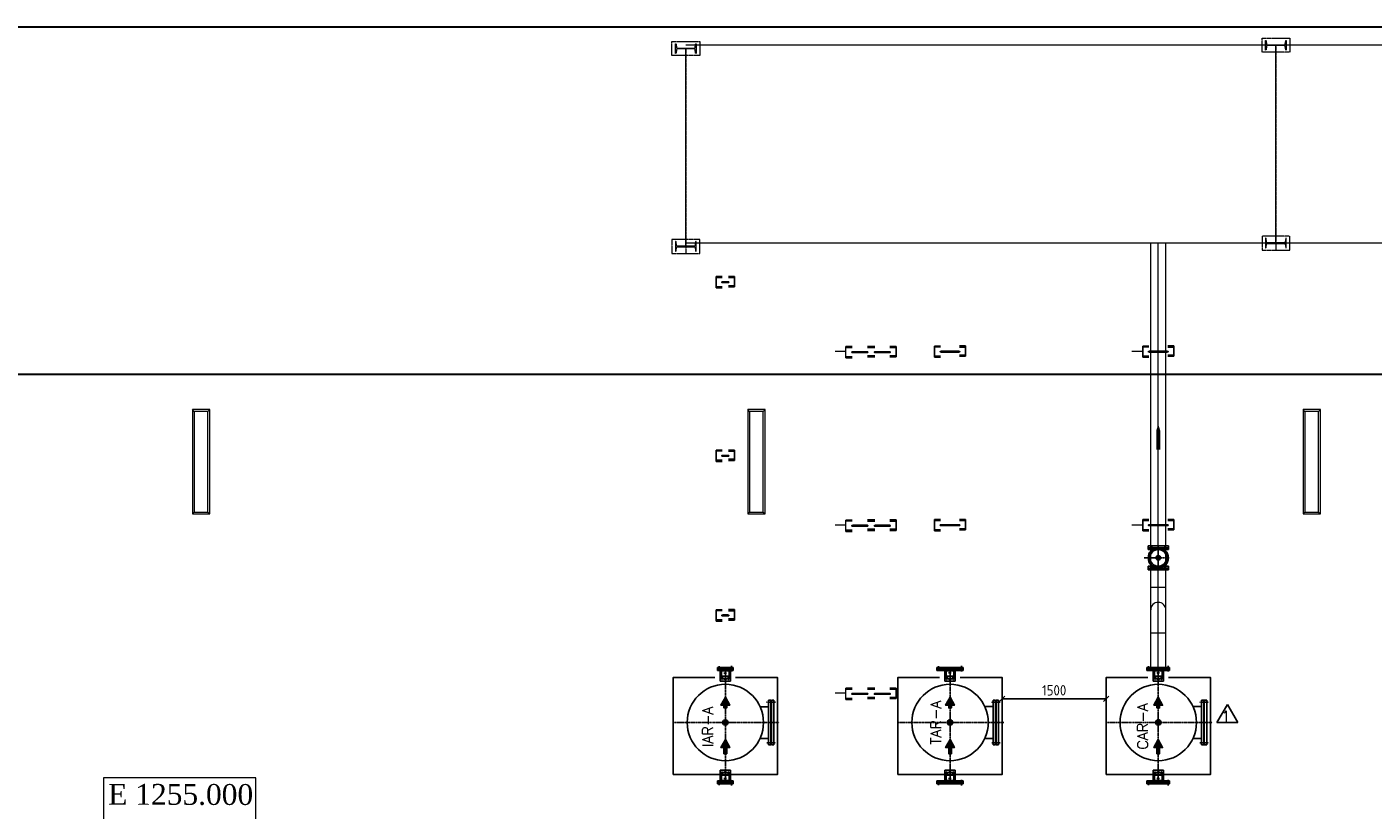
# Model space of a CAD drawing. Header units: inches. Extents: x -4968858 to -265257, y -220693 to 1871410.
# Tile 30 of 225: x -2057144 to -2037752, y 1008562 to 1019844. Entities that reach past the tile are written whole.
import ezdxf
from ezdxf.enums import TextEntityAlignment as Align

# ---------------------------------------------------------------- set-up
doc = ezdxf.new("R2010")
doc.units = ezdxf.units.IN
doc.header["$MEASUREMENT"] = 0
doc.header["$PDSIZE"] = 0.25
doc.linetypes.add('CENTER2', pattern=[1.125, 0.75, -0.125, 0.125, -0.125])
doc.linetypes.add('CONTINOUS', pattern=[0])
for name, color, linetype, lineweight in [('01_ CENTER LINE', 1, 'CENTER2', 0), ('01_ TRASPORT AIR PIPE', 235, 'Continuous', 15), ('01_Dimension', 12, 'Continuous', 13), ('01_Pipe Support', 31, 'Continuous', 13), ('01_Text2.5', 3, 'Continuous', 15), ('1_Text2.5', 3, 'Continuous', 15), ('1_Text3.5', 2, 'Continuous', 18), ('23. TEXTS', 155, 'Continuous', 9)]:
    doc.layers.add(name, color=color, linetype=linetype, lineweight=lineweight)
for name, color, linetype in [('1', 1, 'Continuous'), ('3', 1, 'Continuous'), ('CL', 2, 'CENTER2'), ('DIM', 2, 'Continuous'), ('DWG', 1, 'Continuous'), ('LEG', 141, 'Continuous'), ('SLOPE', 20, 'Continuous')]:
    doc.layers.add(name, color=color, linetype=linetype)
doc.styles.add('1_Romans', font='romans.shx', dxfattribs={"width": 0.85})
doc.styles.add('isocp', font='isocp.shx')
doc.styles.add('S4', font='romantic.ttf')
doc.dimstyles.new('1_DIM75', dxfattribs={"dimscale": 75, "dimtxt": 2, "dimasz": 1, "dimexe": 0.75, "dimexo": 1, "dimgap": 0.65, "dimtad": 1, "dimdec": 0, "dimdsep": 46, "dimtxsty": 'isocp', "dimblk": 'OBLIQUE', "dimcen": 0, "dimclrd": 256, "dimclre": 256, "dimclrt": 4, "dimadec": 1, "dimazin": 2, "dimtfac": 1, "dimtdec": 0, "dimtmove": 0, "dimatfit": 0, "dimfxl": 0, "dimtolj": 1, "dimtzin": 0, "dimarcsym": 0})

# ---------------------------------------------------------------- blocks, each defined once
blk = doc.blocks.new('support-1')
at = {"layer": '01_Pipe Support'}
for p, q in [((-225, 25), (-250, 50)), ((-25, 25), (0, 50)), ((-225, -1425), (-250, -1450)), ((-25, -1425), (0, -1450))]:
    blk.add_line(p, q, dxfattribs=at)
for points in [[(-250, 50), (-250, -1450), (0, -1450), (0, 50), (-250, 50), (-250, 50)], [(-225, 25), (-225, -1425), (-25, -1425), (-25, 25), (-225, 25)]]:
    blk.add_lwpolyline(points, dxfattribs=at)
blk = doc.blocks.new('A$C7E025BD8')
at = {"color": 0, "linetype": 'ByBlock'}
for p, q in [((18.7, 37.5), (0, 37.5)), ((0, 37.5), (0, 0)), ((0, 0), (18.7, 0)), ((1.3, 5.4), (1.3, 32.1)), ((3.6, 34.6), (17.6, 36.3)), ((17.6, 1.2), (3.6, 2.9))]:
    blk.add_line(p, q, dxfattribs=at)
for centre, radius, start, end in [((3.8, 32.1), 2.5, 96.88322, 180), ((3.8, 5.4), 2.5, 180, 263.11678), ((17.5, 37.5), 1.25, 276.88322, 0), ((17.5, 0), 1.25, 0, 83.11678)]:
    blk.add_arc(centre, radius, start, end, dxfattribs=at)
blk = doc.blocks.new('A$C5CD64CEF')
at = {"color": 115}
for p, q in [((0, 150), (0, 0)), ((0, 150), (150, 150)), ((150, 150), (150, 0)), ((0, 0), (150, 0))]:
    blk.add_line(p, q, dxfattribs=at)
for centre in [(30, 75), (120, 75)]:
    blk.add_circle(centre, 9, dxfattribs=at)
at = {"color": 115, "linetype": 'ByBlock'}
blk.add_point((0, 150), dxfattribs=at)
at = {"layer": 'CL'}
for p, q in [((15, 75), (45, 75)), ((30, 93), (30, 55)), ((105, 75), (137, 75)), ((120, 93), (120, 59))]:
    blk.add_line(p, q, dxfattribs=at)
at = {"layer": 'Defpoints', "color": 7, "linetype": 'ByBlock'}
blk.add_point((0, 0), dxfattribs=at)
at = {"color": 115, "xscale": 2.666666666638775, "yscale": 2.666666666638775, "zscale": 2.666666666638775}
blk.add_blockref('A$C7E025BD8', (75, 25), dxfattribs=at)
blk = doc.blocks.new('A$C2AF00344')
at = {"color": 115}
for p, q in [((495, 1425), (495, 1460)), ((1136, 1460), (495, 1460)), ((1136, 1425), (495, 1425)), ((1136, 1419), (495, 1419)), ((495, 1384), (495, 1419)), ((1136, 1384), (495, 1384)), ((587, 1262), (587, 1384)), ((1044, 1262), (1044, 1384)), ((1136, 1425), (1136, 1460)), ((1136, 1384), (1136, 1419)), ((23, 876), (23, 648)), ((23, 876), (42, 876)), ((42, 876), (42, 648)), ((46, 876), (46, 648)), ((46, 876), (65, 876)), ((65, 876), (65, 648)), ((65, 816), (185, 816)), ((72, 837), (72, 687)), ((185, 816), (185, 708)), ((787, 789), (843, 789)), ((787, 735), (787, 789)), ((843, 735), (787, 789)), ((843, 789), (787, 735)), ((843, 789), (843, 735)), ((1656, 816), (1536, 816)), ((1536, 816), (1536, 708)), ((1656, 876), (1656, 648)), ((1676, 876), (1656, 876)), ((1676, 876), (1676, 648)), ((1679, 876), (1679, 648)), ((1698, 876), (1679, 876)), ((1698, 876), (1698, 648)), ((23, 648), (42, 648)), ((46, 648), (65, 648)), ((65, 708), (185, 708)), ((843, 735), (787, 735)), ((1656, 708), (1536, 708)), ((1676, 648), (1656, 648)), ((1698, 648), (1679, 648))]:
    blk.add_line(p, q, dxfattribs=at)
for points in [[(1565, 12), (1565, 1512), (165, 1512), (165, 909)], [(165, 612), (165, 12), (1565, 12)]]:
    blk.add_lwpolyline(points, dxfattribs=at)
for points in [[(451, 762, 0, 126, 0), (567, 762, 126, 126, 0)], [(1060, 762, 0, 126, 0), (1176, 762, 126, 126, 0)]]:
    blk.add_lwpolyline(points, format="xyseb", dxfattribs=at)
for points in [[(451, 762), (567, 699), (567, 742), (606, 742), (606, 781), (567, 781), (567, 825)], [(1060, 762), (1176, 699), (1176, 742), (1265, 742), (1265, 781), (1176, 781), (1176, 825)]]:
    blk.add_lwpolyline(points, close=True, dxfattribs=at)
at = {"color": 115, "const_width": 39}
for points in [[(606, 762), (567, 762)], [(1265, 762), (1176, 762)]]:
    blk.add_lwpolyline(points, dxfattribs=at)
at = {"color": 115}
for radius in [550, 39]:
    blk.add_circle((815, 762), radius, dxfattribs=at)
at = {"layer": 'CL', "ltscale": 0.2}
for p, q in [((523, 1354), (523, 1486)), ((1107, 1362), (1107, 1483)), ((0, 853), (81, 853)), ((1721, 853), (1640, 853)), ((3, 671), (73, 671)), ((1718, 671), (1648, 671))]:
    blk.add_line(p, q, dxfattribs=at)
at = {"layer": 'CL', "ltscale": 0.3}
for p, q in [((815, 0), (815, 1539)), ((79, 762), (1659, 762))]:
    blk.add_line(p, q, dxfattribs=at)
at = {"layer": 'Defpoints', "color": 7, "linetype": 'ByBlock'}
for p in [(72, 837), (72, 837), (222, 837), (1500, 837), (1650, 837)]:
    blk.add_point(p, dxfattribs=at)
at = {"layer": 'LEG', "color": 7}
blk.add_line((1650, 837), (1650, 687), dxfattribs=at)
at = {"color": 115}
blk.add_blockref('A$C5CD64CEF', (72, 687), dxfattribs=at)
at = {"color": 2, "linetype": 'ByBlock', "xscale": -1}
blk.add_blockref('A$C5CD64CEF', (1650, 687), dxfattribs=at)
blk = doc.blocks.new('A$C210D246B')
at = {"layer": '01_ CENTER LINE'}
for p, q in [((-41469, 12420, 1), (-41469, 9466, 0)), ((-49969, 12372, 0), (-49969, 9418, -1))]:
    blk.add_line(p, q, dxfattribs=at)
at = {"layer": '01_Dimension'}
for p, q in [((-41469, 12412, 1), (-41469, 12420, 1)), ((-49969, 12364, 1), (-49969, 12372, 1)), ((-49969, 9522, 0), (-49969, 9514, 0)), ((-41469, 9570, 1), (-41469, 9562, 1))]:
    blk.add_line(p, q, dxfattribs=at)
at = {"layer": '01_Pipe Support'}
for p, q in [((-8109, 12416), (-49969, 12416)), ((-41469, 9566, 1), (-41469, 12416, 1)), ((-49969, 9518, 0), (-49969, 12368, 1)), ((-25969, 9566), (-49969, 9566))]:
    blk.add_line(p, q, dxfattribs=at)
at = {"layer": '01_Pipe Support', "linetype": 'CENTER2', "ltscale": 2, "elevation": 1}
for points in [[(-49769, 12268), (-50169, 12268), (-50169, 12468), (-49769, 12468)], [(-41269, 12316), (-41669, 12316), (-41669, 12516), (-41269, 12516)], [(-49769, 9618), (-50169, 9618), (-50169, 9418), (-49769, 9418)], [(-41269, 9666), (-41669, 9666), (-41669, 9466), (-41269, 9466)]]:
    blk.add_lwpolyline(points, close=True, dxfattribs=at)
at = {"layer": '01_Pipe Support', "elevation": 1}
for points in [[(-49819, 12438), (-49819, 12298), (-49821, 12298, -0.373885), (-49828, 12304), (-49835, 12352, 0.373885), (-49849, 12364), (-50089, 12364, 0.373885), (-50103, 12352), (-50110, 12304, -0.373885), (-50117, 12298), (-50119, 12298), (-50119, 12438), (-50117, 12438, -0.373885), (-50110, 12432), (-50103, 12384, 0.373885), (-50089, 12372), (-49849, 12372, 0.373885), (-49835, 12384), (-49828, 12432, -0.373885), (-49821, 12438)], [(-41319, 12486), (-41319, 12346), (-41321, 12346, -0.373885), (-41328, 12352), (-41335, 12400, 0.373885), (-41349, 12412), (-41589, 12412, 0.373885), (-41603, 12400), (-41610, 12352, -0.373885), (-41617, 12346), (-41619, 12346), (-41619, 12486), (-41617, 12486, -0.373885), (-41610, 12480), (-41603, 12432, 0.373885), (-41589, 12420), (-41349, 12420, 0.373885), (-41335, 12432), (-41328, 12480, -0.373885), (-41321, 12486)], [(-49819, 9448), (-49819, 9588), (-49821, 9588, 0.373885), (-49828, 9582), (-49835, 9534, -0.373885), (-49849, 9522), (-50089, 9522, -0.373885), (-50103, 9534), (-50110, 9582, 0.373885), (-50117, 9588), (-50119, 9588), (-50119, 9448), (-50117, 9448, 0.373885), (-50110, 9454), (-50103, 9502, -0.373885), (-50089, 9514), (-49849, 9514, -0.373885), (-49835, 9502), (-49828, 9454, 0.373885), (-49821, 9448)], [(-41319, 9496), (-41319, 9636), (-41321, 9636, 0.373885), (-41328, 9630), (-41335, 9582, -0.373885), (-41349, 9570), (-41589, 9570, -0.373885), (-41603, 9582), (-41610, 9630, 0.373885), (-41617, 9636), (-41619, 9636), (-41619, 9496), (-41617, 9496, 0.373885), (-41610, 9502), (-41603, 9550, -0.373885), (-41589, 9562), (-41349, 9562, -0.373885), (-41335, 9550), (-41328, 9502, 0.373885), (-41321, 9496)]]:
    blk.add_lwpolyline(points, format="xyb", close=True, dxfattribs=at)
blk = doc.blocks.new('GV_200_T')
at = {"color": 1, "linetype": 'CENTER2', "ltscale": 30}
for p, q in [((0, 204), (0, -146)), ((-179, 100), (-116, 100)), ((-174, 0), (174, 0)), ((115, 100), (185, 100)), ((-177, -100), (-116, -100)), ((118, -100), (175, -100))]:
    blk.add_line(p, q, dxfattribs=at)
at = {"color": 2}
for p, q in [((-174, 146), (-174, -146)), ((-174, 146), (-148, 146)), ((-174, 105), (-148, 105)), ((-174, 95), (-148, 95)), ((-148, 146), (-148, -146)), ((-146, 146), (-146, -146)), ((-146, 146), (-120, 146)), ((-146, 105), (-120, 105)), ((-146, 95), (-120, 95)), ((-120, 146), (-120, 83)), ((120, 146), (120, 83)), ((120, 146), (146, 146)), ((120, 105), (146, 105)), ((120, 95), (146, 95)), ((146, 146), (146, -146)), ((148, 146), (147, -146)), ((148, 146), (174, 146)), ((148, 105), (174, 105)), ((148, 95), (174, 95)), ((174, 146), (174, -146)), ((-174, -95), (-148, -95)), ((-174, -105), (-148, -105)), ((-174, -146), (-148, -146)), ((-146, -95), (-120, -95)), ((-146, -105), (-120, -105)), ((-146, -146), (-120, -146)), ((-120, -83), (-120, -146)), ((120, -83), (120, -146)), ((120, -95), (146, -95)), ((120, -105), (146, -105)), ((120, -146), (146, -146)), ((147, -95), (174, -95)), ((147, -105), (174, -105)), ((147, -146), (174, -146))]:
    blk.add_line(p, q, dxfattribs=at)
blk.add_lwpolyline([(11, 0), (5, 9), (-5, 9), (-11, 0), (-5, -9), (5, -9)], close=True, dxfattribs=at)
for radius in [146, 120, 32.4, 27, 12.4, 9.38]:
    blk.add_circle((0, 0), radius, dxfattribs=at)
at = {"color": 1, "linetype": 'CENTER2', "ltscale": 30}
blk.add_circle((0, 0), 133, dxfattribs=at)
blk = doc.blocks.new('_Oblique')
at = {"color": 0, "linetype": 'ByBlock', "lineweight": -2}
blk.add_line((-0.5, -0.5), (0.5, 0.5), dxfattribs=at)
blk = doc.blocks.new('*D313')
at = {"layer": '01_Dimension', "lineweight": -2}
for p, q in [((7122, 64234), (7122, 64178)), ((7122, 64234), (8622, 64234)), ((8622, 64234), (8622, 64178))]:
    blk.add_line(p, q, dxfattribs=at)
at = {"layer": 'Defpoints', "color": 0}
for p in [(7122, 64309), (8622, 64309), (8622, 64234)]:
    blk.add_point(p, dxfattribs=at)
at = {"layer": '01_Dimension', "lineweight": -2, "xscale": 75, "yscale": 75, "zscale": 75, "rotation": 180}
blk.add_blockref('_Oblique', (7122, 64234), dxfattribs=at)
at = {"layer": '01_Dimension', "lineweight": -2, "xscale": 75, "yscale": 75, "zscale": 75}
blk.add_blockref('_Oblique', (8622, 64234), dxfattribs=at)
at = {"layer": '01_Dimension', "color": 4, "insert": (7872, 64358), "char_height": 150, "attachment_point": 5, "style": 'isocp'}
blk.add_mtext('\\A1;1500', dxfattribs=at)
blk = doc.blocks.new('rev 1')
at = {"layer": '1', "color": 3}
for p, q in [((0.039, 0.27), (0.189, 0.53)), ((0.189, 0.53), (0.339, 0.27)), ((0.039, 0.27), (0.339, 0.27))]:
    blk.add_line(p, q, dxfattribs=at)
at = {"layer": '1_Text2.5', "color": 1, "style": '1_Romans', "width": 0.85}
blk.add_text('1', height=0.15, dxfattribs=at).set_placement((0.166, 0.287), align=Align.CENTER)
blk = doc.blocks.new('A$C0EDC4585')
at = {"layer": 'SLOPE', "linetype": 'Continuous', "lineweight": 30}
for p, q in [((-85000, -125000), (32144, -125000)), ((-80000, -130000), (33957, -130000))]:
    blk.add_line(p, q, dxfattribs=at)
blk = doc.blocks.new('A$C1F1B71E3')
for p, q in [((23111.3, 56583.5), (23111.3, 56571.5)), ((26268.3, 55583.2), (26268.3, 55571.2)), ((29268.3, 55583.2), (29268.3, 55571.2)), ((23111.3, 54083.5), (23111.3, 54071.5)), ((26268.3, 53083.2), (26268.3, 53071.2)), ((29268.3, 53083.2), (29268.3, 53071.2)), ((23111.3, 51783.5), (23111.3, 51771.5))]:
    blk.add_line(p, q)
at = {"color": 115}
for p, q in [((26564, 51026.8), (26186, 51026.8)), ((26186, 51026.8), (26186, 51007.6)), ((26564, 51007.6), (26186, 51007.6)), ((26564, 51004), (26186, 51004)), ((26186, 51004), (26186, 50984.8)), ((26564, 51026.8), (26564, 51007.6)), ((26564, 51004), (26564, 50984.8)), ((29539, 51026.8), (29211, 51026.8)), ((29211, 51026.8), (29211, 51007.6)), ((29539, 51007.6), (29211, 51007.6)), ((29539, 51004), (29211, 51004)), ((29211, 51004), (29211, 50984.8)), ((29539, 51026.8), (29539, 51007.6)), ((29539, 51004), (29539, 50984.8)), ((26564, 50984.8), (26186, 50984.8)), ((26450, 50978.3), (26300, 50978.3)), ((26321, 50984.8), (26321, 50864.8)), ((26429, 50864.8), (26321, 50864.8)), ((26429, 50984.8), (26429, 50864.8)), ((29539, 50984.8), (29211, 50984.8)), ((29450, 50978.3), (29300, 50978.3)), ((29321, 50984.8), (29321, 50864.8)), ((29429, 50864.8), (29321, 50864.8)), ((29429, 50984.8), (29429, 50864.8)), ((26875.5, 50463.3), (26996.9, 50463.3)), ((26996.9, 50555.3), (27031.9, 50555.3)), ((26996.9, 49914.3), (26996.9, 50555.3)), ((27031.9, 49914.3), (27031.9, 50555.3)), ((27037.9, 50555.3), (27072.9, 50555.3)), ((27037.9, 49914.3), (27037.9, 50555.3)), ((27072.9, 49914.3), (27072.9, 50555.3)), ((29875.5, 50463.3), (29996.9, 50463.3)), ((29996.9, 50555.3), (30031.9, 50555.3)), ((29996.9, 49914.3), (29996.9, 50555.3)), ((30031.9, 49914.3), (30031.9, 50555.3)), ((30037.9, 50555.3), (30072.9, 50555.3)), ((30037.9, 49914.3), (30037.9, 50555.3)), ((30072.9, 49914.3), (30072.9, 50555.3)), ((26348.1, 50207), (26348.1, 50262.6)), ((26348.1, 50262.6), (26402.2, 50262.6)), ((26348.1, 50207), (26401.9, 50262.6)), ((26401.9, 50207), (26348.1, 50262.6)), ((26401.9, 50262.9), (26401.9, 50206.8)), ((29348.1, 50207), (29348.1, 50262.6)), ((29348.1, 50262.6), (29402.2, 50262.6)), ((29348.1, 50207), (29401.9, 50262.6)), ((29401.9, 50207), (29348.1, 50262.6)), ((29401.9, 50262.9), (29401.9, 50206.8)), ((26401.9, 50207), (26348.1, 50207)), ((29401.9, 50207), (29348.1, 50207)), ((26875.5, 50006.3), (26996.9, 50006.3)), ((26996.9, 49914.3), (27031.9, 49914.3)), ((27037.9, 49914.3), (27072.9, 49914.3)), ((29875.5, 50006.3), (29996.9, 50006.3)), ((29996.9, 49914.3), (30031.9, 49914.3)), ((30037.9, 49914.3), (30072.9, 49914.3)), ((26321, 49393.6), (26321, 49513.6)), ((26429, 49513.6), (26321, 49513.6)), ((26429, 49393.6), (26429, 49513.6)), ((29321, 49393.6), (29321, 49513.6)), ((29429, 49513.6), (29321, 49513.6)), ((29429, 49393.6), (29429, 49513.6)), ((26564, 49393.6), (26186, 49393.6)), ((26186, 49374.4), (26186, 49393.6)), ((26564, 49374.4), (26186, 49374.4)), ((26564, 49370.8), (26186, 49370.8)), ((26186, 49351.6), (26186, 49370.8)), ((26564, 49351.6), (26186, 49351.6)), ((26564, 49374.4), (26564, 49393.6)), ((26564, 49351.6), (26564, 49370.8)), ((29539, 49393.6), (29211, 49393.6)), ((29211, 49374.4), (29211, 49393.6)), ((29539, 49374.4), (29211, 49374.4)), ((29539, 49370.8), (29211, 49370.8)), ((29211, 49351.6), (29211, 49370.8)), ((29539, 49351.6), (29211, 49351.6)), ((29539, 49374.4), (29539, 49393.6)), ((29539, 49351.6), (29539, 49370.8))]:
    blk.add_line(p, q, dxfattribs=at)
for points in [[(25625, 49484.8), (27125, 49484.8), (27125, 50884.8), (26522.4, 50884.8)], [(26225.3, 50884.8), (25625, 50884.8), (25625, 49484.8)], [(28625, 49484.8), (30125, 49484.8), (30125, 50884.8), (29522.4, 50884.8)], [(29225.3, 50884.8), (28625, 50884.8), (28625, 49484.8)]]:
    blk.add_lwpolyline(points, dxfattribs=at)
for points in [[(26375, 50598.8, 0, 125.6, 0), (26375, 50482.6, 125.6, 125.6, 0)], [(29375, 50598.8, 0, 125.6, 0), (29375, 50482.6, 125.6, 125.6, 0)], [(26375, 49989.8, 0, 125.6, 0), (26375, 49873.6, 125.6, 125.6, 0)], [(29375, 49989.8, 0, 125.6, 0), (29375, 49873.6, 125.6, 125.6, 0)]]:
    blk.add_lwpolyline(points, format="xyseb", dxfattribs=at)
for points in [[(26375, 50598.8), (26312.2, 50482.6), (26355.5, 50482.6), (26355.5, 50443.9), (26394.5, 50443.9), (26394.5, 50482.6), (26437.8, 50482.6)], [(29375, 50598.8), (29312.2, 50482.6), (29355.5, 50482.6), (29355.5, 50443.9), (29394.5, 50443.9), (29394.5, 50482.6), (29437.8, 50482.6)], [(26375, 49989.8), (26312.2, 49873.6), (26355.5, 49873.6), (26355.5, 49784.9), (26394.5, 49784.9), (26394.5, 49873.6), (26437.8, 49873.6)], [(29375, 49989.8), (29312.2, 49873.6), (29355.5, 49873.6), (29355.5, 49784.9), (29394.5, 49784.9), (29394.5, 49873.6), (29437.8, 49873.6)]]:
    blk.add_lwpolyline(points, close=True, dxfattribs=at)
at = {"color": 115, "const_width": 39}
for points in [[(26375, 50443.9), (26375, 50482.6)], [(29375, 50443.9), (29375, 50482.6)], [(26375, 49784.9), (26375, 49873.6)], [(29375, 49784.9), (29375, 49873.6)]]:
    blk.add_lwpolyline(points, dxfattribs=at)
at = {"color": 115}
for centre, radius in [((26375, 50234.8), 550.2), ((29375, 50234.8), 550.2), ((26374.8, 50235.1), 39), ((29374.8, 50235.1), 39)]:
    blk.add_circle(centre, radius, dxfattribs=at)
at = {"layer": '01_ CENTER LINE', "ltscale": 10}
blk.add_line((29375, 51026.8), (29375, 57141.3), dxfattribs=at)
at = {"layer": '01_ TRASPORT AIR PIPE'}
for p, q in [((29265.5, 51026.8), (29265.5, 57141.3)), ((29484.5, 51026.8), (29484.5, 57141.3)), ((29265.5, 52185.3), (29484.5, 52185.3)), ((29265.5, 51527.3), (29484.5, 51527.3))]:
    blk.add_line(p, q, dxfattribs=at)
blk.add_arc((29375, 51856.3), 109.5, 0, 180, dxfattribs=at)
at = {"layer": '01_Dimension'}
for p, q in [((24877.9, 55577), (24719.4, 55577)), ((29150.6, 55577), (28992.1, 55577)), ((24877.9, 53077), (24719.4, 53077)), ((29150.6, 53077), (28992.1, 53077)), ((24877.9, 50655), (24719.4, 50655))]:
    blk.add_line(p, q, dxfattribs=at)
at = {"layer": '01_Text2.5'}
for p, q in [((24873.8, 55488.6), (24873.8, 55649.4)), ((24873.8, 52988.6), (24873.8, 53149.4)), ((24873.8, 50566.6), (24873.8, 50727.4))]:
    blk.add_line(p, q, dxfattribs=at)
at = {"layer": '1', "lineweight": -2}
for p, q in [((23006, 56657.7), (23093.8, 56657.7)), ((23006, 56496.9), (23006, 56657.7)), ((23182.8, 56660.3), (23270.8, 56660.3)), ((23270.8, 56510.3), (23270.8, 56660.3)), ((23006, 56496.9), (23093.8, 56496.9)), ((23182.8, 56510.3), (23270.8, 56510.3)), ((26150.6, 55657.4), (26238.3, 55657.4)), ((26150.6, 55496.6), (26150.6, 55657.4)), ((26511.3, 55660), (26599.3, 55660)), ((26599.3, 55510), (26599.3, 55660)), ((29150.6, 55657.4), (29238.3, 55657.4)), ((29150.6, 55496.6), (29150.6, 55657.4)), ((29511.3, 55660), (29599.3, 55660)), ((29599.3, 55510), (29599.3, 55660)), ((24873.8, 55649.4), (24965.7, 55649.4)), ((24873.8, 55488.6), (24965.7, 55488.6)), ((25184.8, 55652), (25290.7, 55652)), ((25184.8, 55502), (25290.7, 55502)), ((25509.8, 55652), (25597.8, 55652)), ((25509.8, 55502), (25597.8, 55502)), ((25597.8, 55502), (25597.8, 55652)), ((26150.6, 55496.6), (26238.3, 55496.6)), ((26511.3, 55510), (26599.3, 55510)), ((29150.6, 55496.6), (29238.3, 55496.6)), ((29511.3, 55510), (29599.3, 55510)), ((23006, 54157.7), (23093.8, 54157.7)), ((23006, 53996.9), (23006, 54157.7)), ((23182.8, 54160.3), (23270.8, 54160.3)), ((23270.8, 54010.3), (23270.8, 54160.3)), ((23006, 53996.9), (23093.8, 53996.9)), ((23182.8, 54010.3), (23270.8, 54010.3)), ((24873.8, 53149.4), (24965.7, 53149.4)), ((25184.8, 53152), (25290.7, 53152)), ((25509.8, 53152), (25597.8, 53152)), ((25597.8, 53002), (25597.8, 53152)), ((26150.6, 53157.4), (26238.3, 53157.4)), ((26150.6, 52996.6), (26150.6, 53157.4)), ((26511.3, 53160), (26599.3, 53160)), ((26599.3, 53010), (26599.3, 53160)), ((29150.6, 53157.4), (29238.3, 53157.4)), ((29150.6, 52996.6), (29150.6, 53157.4)), ((29511.3, 53160), (29599.3, 53160)), ((29599.3, 53010), (29599.3, 53160)), ((24873.8, 52988.6), (24965.7, 52988.6)), ((25184.8, 53002), (25290.7, 53002)), ((25509.8, 53002), (25597.8, 53002)), ((26150.6, 52996.6), (26238.3, 52996.6)), ((26511.3, 53010), (26599.3, 53010)), ((29150.6, 52996.6), (29238.3, 52996.6)), ((29511.3, 53010), (29599.3, 53010)), ((23006, 51857.7), (23093.8, 51857.7)), ((23006, 51696.9), (23006, 51857.7)), ((23182.8, 51860.3), (23270.8, 51860.3)), ((23270.8, 51710.3), (23270.8, 51860.3)), ((23006, 51696.9), (23093.8, 51696.9)), ((23182.8, 51710.3), (23270.8, 51710.3)), ((24873.8, 50727.4), (24965.7, 50727.4)), ((25184.8, 50730), (25290.7, 50730)), ((25509.8, 50730), (25597.8, 50730)), ((25597.8, 50580), (25597.8, 50730)), ((24873.8, 50566.6), (24965.7, 50566.6)), ((25184.8, 50580), (25290.7, 50580)), ((25509.8, 50580), (25597.8, 50580))]:
    blk.add_line(p, q, dxfattribs=at)
at = {"layer": '1', "ltscale": 200}
for p, q in [((23177, 56583.5), (23099.5, 56583.5)), ((23177, 56571.5), (23099.5, 56571.5)), ((25184.8, 55575.2), (24971.5, 55575.2)), ((25184.8, 55563.2), (24971.5, 55563.2)), ((25509.8, 55575.2), (25296.5, 55575.2)), ((25509.8, 55563.2), (25296.5, 55563.2)), ((26505.6, 55583.2), (26244.1, 55583.2)), ((26505.6, 55571.2), (26244.1, 55571.2)), ((29505.6, 55583.2), (29244.1, 55583.2)), ((29505.6, 55571.2), (29244.1, 55571.2)), ((23177, 54083.5), (23099.5, 54083.5)), ((23177, 54071.5), (23099.5, 54071.5)), ((25184.8, 53075.2), (24971.5, 53075.2)), ((25184.8, 53063.2), (24971.5, 53063.2)), ((25509.8, 53075.2), (25296.5, 53075.2)), ((25509.8, 53063.2), (25296.5, 53063.2)), ((26505.6, 53083.2), (26244.1, 53083.2)), ((26505.6, 53071.2), (26244.1, 53071.2)), ((29505.6, 53083.2), (29244.1, 53083.2)), ((29505.6, 53071.2), (29244.1, 53071.2)), ((23177, 51783.5), (23099.5, 51783.5)), ((23177, 51771.5), (23099.5, 51771.5)), ((25184.8, 50653.2), (24971.5, 50653.2)), ((25184.8, 50641.2), (24971.5, 50641.2)), ((25509.8, 50653.2), (25296.5, 50653.2)), ((25509.8, 50641.2), (25296.5, 50641.2))]:
    blk.add_line(p, q, dxfattribs=at)
at = {"layer": '1'}
for centre, start, end in [((23093.8, 56577.5), 90, 270), ((23182.8, 56577.5), 270, 90), ((24965.7, 55569.2), 90, 270), ((25184.8, 55569.2), 270, 90), ((25290.7, 55569.2), 90, 270), ((25509.8, 55569.2), 270, 90), ((26238.3, 55577.2), 90, 270), ((26511.3, 55577.2), 270, 90), ((29238.3, 55577.2), 90, 270), ((29511.3, 55577.2), 270, 90), ((23093.8, 54077.5), 90, 270), ((23182.8, 54077.5), 270, 90), ((24965.7, 53069.2), 90, 270), ((25184.8, 53069.2), 270, 90), ((25290.7, 53069.2), 90, 270), ((25509.8, 53069.2), 270, 90), ((26238.3, 53077.2), 90, 270), ((26511.3, 53077.2), 270, 90), ((29238.3, 53077.2), 90, 270), ((29511.3, 53077.2), 270, 90), ((23093.8, 51777.5), 90, 270), ((23182.8, 51777.5), 270, 90), ((24965.7, 50647.2), 90, 270), ((25184.8, 50647.2), 270, 90), ((25290.7, 50647.2), 90, 270), ((25509.8, 50647.2), 270, 90)]:
    blk.add_arc(centre, 6, start, end, dxfattribs=at)
at = {"layer": '23. TEXTS'}
blk.add_lwpolyline([(14178.7, 48466.3), (16375.9, 48466.3), (16375.9, 49436.4), (14178.7, 49436.4)], close=True, dxfattribs=at)
at = {"layer": '3', "lineweight": -2}
for p, q in [((23006, 56646.9), (23093.8, 56646.9)), ((23182.8, 56644.3), (23270.8, 56644.3)), ((23006, 56512.9), (23093.8, 56512.9)), ((23182.8, 56526.3), (23270.8, 56526.3)), ((24873.8, 55638.6), (24965.7, 55638.6)), ((24873.8, 55504.6), (24965.7, 55504.6)), ((25184.8, 55636), (25290.7, 55636)), ((25184.8, 55518), (25290.7, 55518)), ((25509.8, 55636), (25597.8, 55636)), ((25509.8, 55518), (25597.8, 55518)), ((26150.6, 55646.6), (26238.3, 55646.6)), ((26150.6, 55512.6), (26238.3, 55512.6)), ((26511.3, 55644), (26599.3, 55644)), ((26511.3, 55526), (26599.3, 55526)), ((29150.6, 55646.6), (29238.3, 55646.6)), ((29150.6, 55512.6), (29238.3, 55512.6)), ((29511.3, 55644), (29599.3, 55644)), ((29511.3, 55526), (29599.3, 55526)), ((23006, 54146.9), (23093.8, 54146.9)), ((23182.8, 54144.3), (23270.8, 54144.3)), ((23006, 54012.9), (23093.8, 54012.9)), ((23182.8, 54026.3), (23270.8, 54026.3)), ((24873.8, 53138.6), (24965.7, 53138.6)), ((25184.8, 53136), (25290.7, 53136)), ((25509.8, 53136), (25597.8, 53136)), ((26150.6, 53146.6), (26238.3, 53146.6)), ((26511.3, 53144), (26599.3, 53144)), ((29150.6, 53146.6), (29238.3, 53146.6)), ((29511.3, 53144), (29599.3, 53144)), ((24873.8, 53004.6), (24965.7, 53004.6)), ((25184.8, 53018), (25290.7, 53018)), ((25509.8, 53018), (25597.8, 53018)), ((26150.6, 53012.6), (26238.3, 53012.6)), ((26511.3, 53026), (26599.3, 53026)), ((29150.6, 53012.6), (29238.3, 53012.6)), ((29511.3, 53026), (29599.3, 53026)), ((23006, 51846.9), (23093.8, 51846.9)), ((23182.8, 51844.3), (23270.8, 51844.3)), ((23006, 51712.9), (23093.8, 51712.9)), ((23182.8, 51726.3), (23270.8, 51726.3)), ((24873.8, 50716.6), (24965.7, 50716.6)), ((25184.8, 50714), (25290.7, 50714)), ((25509.8, 50714), (25597.8, 50714)), ((24873.8, 50582.6), (24965.7, 50582.6)), ((25184.8, 50596), (25290.7, 50596)), ((25509.8, 50596), (25597.8, 50596))]:
    blk.add_line(p, q, dxfattribs=at)
at = {"layer": 'CL', "ltscale": 0.2}
for p, q in [((26208.8, 51046.7), (26208.8, 50976.6)), ((26541.2, 51049.9), (26541.2, 50968.8)), ((29233.8, 51046.7), (29233.8, 50976.6)), ((29516.2, 51049.9), (29516.2, 50968.8)), ((26967, 50526.8), (27098.8, 50526.8)), ((29967, 50526.8), (30098.8, 50526.8)), ((26974.9, 49942.8), (27096.3, 49942.8)), ((29974.9, 49942.8), (30096.3, 49942.8)), ((26208.8, 49331.7), (26208.8, 49401.7)), ((26541.2, 49328.5), (26541.2, 49409.6)), ((29233.8, 49331.7), (29233.8, 49401.7)), ((29516.2, 49328.5), (29516.2, 49409.6))]:
    blk.add_line(p, q, dxfattribs=at)
at = {"layer": 'CL', "ltscale": 0.3}
for p, q in [((26375, 50970.8), (26375, 49391.3)), ((29375, 50970.8), (29375, 49391.3)), ((25613.1, 50234.8), (27152, 50234.8)), ((28613.1, 50234.8), (30152, 50234.8))]:
    blk.add_line(p, q, dxfattribs=at)
at = {"layer": 'Defpoints', "color": 7, "linetype": 'ByBlock'}
for p in [(26450, 50978.3), (26450, 50978.3), (26450, 50828.3), (29450, 50978.3), (29450, 50978.3), (29450, 50828.3), (26450, 49550.1), (29450, 49550.1), (26450, 49400.1), (29450, 49400.1)]:
    blk.add_point(p, dxfattribs=at)
at = {"layer": 'DWG'}
blk.add_lwpolyline([(29374.8, 54531.7, 0, 138.6, 0), (29374.8, 54312.2, 57.8, 57.8, 0), (29374.8, 54164.1, 57.8, 57.8, 0)], format="xyseb", dxfattribs=at)
at = {"layer": 'LEG', "color": 7}
for p, q in [((26450, 49400.1), (26300, 49400.1)), ((29450, 49400.1), (29300, 49400.1))]:
    blk.add_line(p, q, dxfattribs=at)
for name, p, rotation in [('GV_200_T', (29375, 52606.3), 89.99999999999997), ('A$C2AF00344', (22376.4, 51049.9), 270)]:
    blk.add_blockref(name, p, dxfattribs=dict(rotation=rotation))
at = {"color": 115, "rotation": 270}
for p in [(26300, 50978.3), (29300, 50978.3)]:
    blk.add_blockref('A$C5CD64CEF', p, dxfattribs=at)
at = {"xscale": 1000, "yscale": 1000, "zscale": 1000}
blk.add_blockref('rev 1', (30181.5, 49964.6), dxfattribs=at)
at = {"color": 2, "linetype": 'ByBlock', "xscale": -1, "rotation": 270}
for p in [(26300, 49400.1), (29300, 49400.1)]:
    blk.add_blockref('A$C5CD64CEF', p, dxfattribs=at)
at = {"layer": '01_Dimension', "color": 0}
blk.add_blockref('A$C210D246B', (72538.5, 47575.4), dxfattribs=at)
at = {"layer": '1_Text3.5', "style": '1_Romans'}
for s, p in [('IAR-A', (22961.1, 50465.8)), ('TAR-A', (26246.2, 50552.8)), ('CAR-A', (29225.4, 50513.6))]:
    blk.add_text(s, height=150, rotation=90, dxfattribs=at).set_placement(p, align=Align.RIGHT)
at = {"layer": '23. TEXTS', "insert": (14247, 49044.3), "char_height": 300, "attachment_point": 7, "rotation": 359.89489, "style": 'S4'}
blk.add_mtext_dynamic_manual_height_columns('\\pt1500;E 1255.000', width=17757.702, gutter_width=12.5, heights=[0], dxfattribs=at)
at = {"layer": '01_Dimension', "color": 0}
dim = blk.add_linear_dim(base=(28625, 50574.8), p1=(27125, 50649.2), p2=(28625, 50649.2), dimstyle='1_DIM75', override={"dimfxl": 1.25, "dimtfill": 1}, dxfattribs=at)
dim.commit()
dim.dimension.update_dxf_attribs({"geometry": '*D313', "text_midpoint": (27875, 50698.6), "insert": (20002.8, -13659.3)})
blk = doc.blocks.new('AHP BLOCK')
at = {"xscale": 0.001, "yscale": 0.001, "zscale": 0.001}
blk.add_blockref('A$C1F1B71E3', (-166.115, 61.839), dxfattribs=at)
at = {"layer": '01_Dimension', "xscale": 0.001, "yscale": 0.001, "zscale": 0.001}
for p in [(-150.405, 116.531), (-142.405, 116.531), (-134.405, 116.531)]:
    blk.add_blockref('support-1', p, dxfattribs=at)

msp = doc.modelspace()

# ---------------------------------------------------------------- block references
at = {"color": 1, "linetype": 'CONTINOUS', "lineweight": 15, "xscale": 1000, "yscale": 1000, "zscale": 1000}
msp.add_blockref('AHP BLOCK', (-1904106.5, 897749.5), dxfattribs=at)
at = {"layer": 'DIM', "color": 1, "linetype": 'CONTINOUS', "lineweight": 15}
msp.add_blockref('A$C0EDC4585', (-2006442, 1144843.6), dxfattribs=at)

doc.saveas('drawing.dxf')
